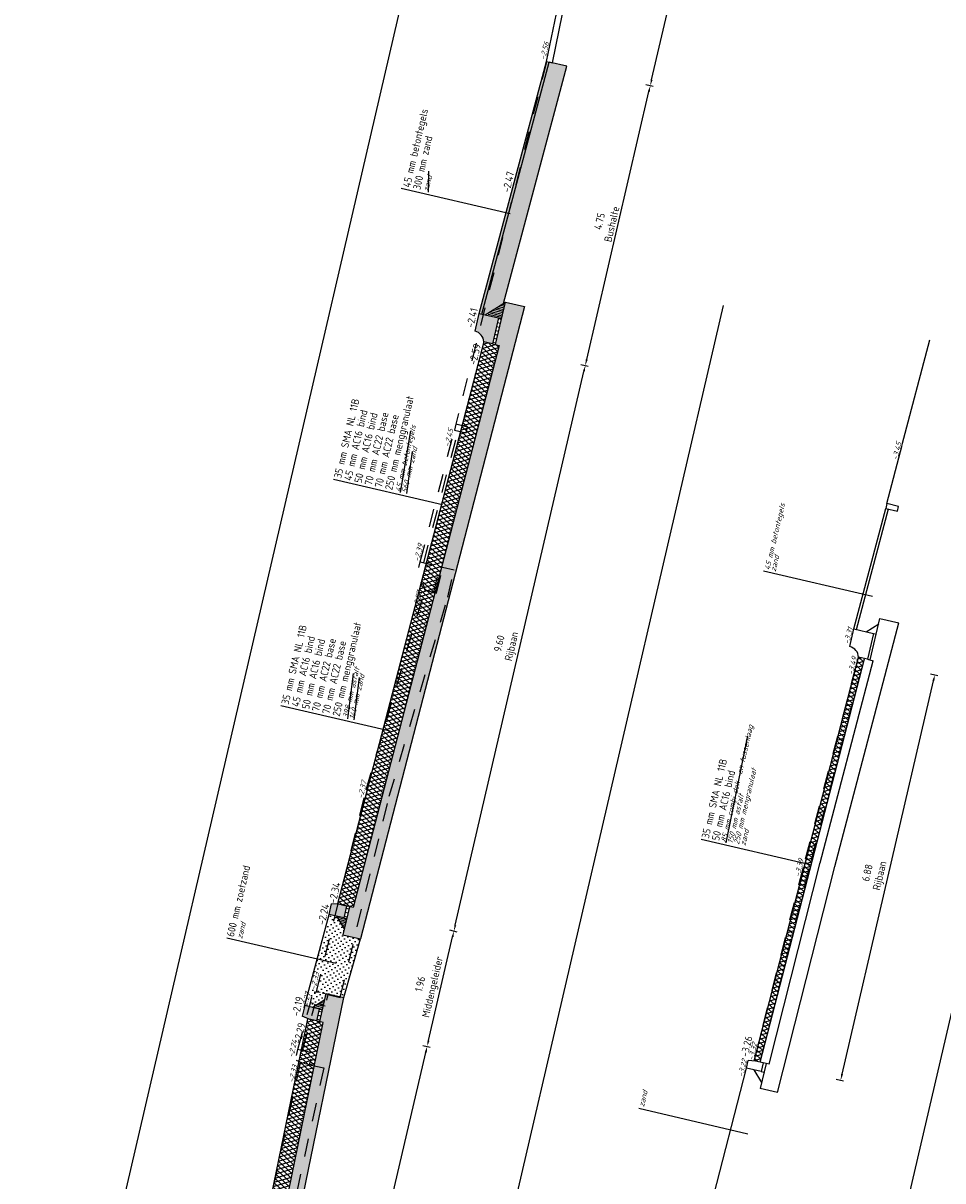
# Model space of a CAD drawing. Header units: metres. Extents: x 116958 to 118326, y 475500 to 477904.
# Tile 14 of 256: x 117753 to 117769, y 475620 to 475639. Entities that reach past the tile are written whole.
import ezdxf

# ---------------------------------------------------------------- set-up
doc = ezdxf.new("R2010")
doc.units = ezdxf.units.M
doc.header["$LTSCALE"] = 0.2
doc.linetypes.add('OPNEMEN', pattern=[3, 1.5, -1.5])
doc.layers.get('0').update_dxf_attribs({"color": 6})
for name, color, linetype in [('X-XX-DWP-ARCERING', 13, 'Continuous'), ('X-XX-DWP-ARCERING_GRIJS', 253, 'Continuous'), ('X-XX-DWP-ARCERING_RIVIERZAND', 3, 'Continuous'), ('X-XX-DWP-BEST_SITUATIE', 13, 'Continuous'), ('X-XX-DWP-MAATVOERING', 2, 'Continuous'), ('X-XX-DWP-NW_SITUATIE', 3, 'Continuous'), ('X-XX-DWP-TEKST25', 2, 'Continuous'), ('X-XX-DWP-VERW_SITUATIE', 240, 'OPNEMEN')]:
    doc.layers.add(name, color=color, linetype=linetype)
doc.styles.get("Standard").update_dxf_attribs({"font": 'isocp.shx'})
doc.dimstyles.new('dim-50', dxfattribs={"dimscale": 0.05, "dimtxt": 2.5, "dimasz": 2, "dimexe": 1, "dimexo": 1, "dimgap": 0.8, "dimtad": 1, "dimzin": 0, "dimdsep": 46, "dimtxsty": 'Standard', "dimcen": 0, "dimclrd": 1, "dimclre": 1, "dimclrt": 256, "dimazin": 0, "dimtfac": 1, "dimtmove": 1, "dimatfit": 3, "dimfxl": 1.5, "dimfxlon": 1, "dimtfill": 1, "dimtolj": 1, "dimtzin": 0, "dimlwd": -1, "dimlwe": -1, "dimarcsym": 0})
pattern_1 = [(136.921862, (117588.202796, 476725.598833), (-0.0426871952, -0.0456514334), []), (196.921862, (117588.202796, 476725.598833), (0.0181917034, -0.059793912), [])]

# ---------------------------------------------------------------- blocks, each defined once
blk = doc.blocks.new('130-150r')
for p, q in [((-150, -120), (-130, 0)), ((0, 0), (-130, 0)), ((0, -250), (0, 0)), ((-150, -250), (-150, -120)), ((-150, -250), (0, -250))]:
    blk.add_line(p, q)
blk = doc.blocks.new('180-200r')
for p, q in [((-200, 130), (-180, 250)), ((0, 250), (-180, 250)), ((0, 0), (0, 250)), ((-200, 0), (-200, 130)), ((-200, 0), (0, 0))]:
    blk.add_line(p, q)
blk = doc.blocks.new('*D169')
at = {"layer": 'Defpoints', "color": 0, "transparency": 16777216}
for p in [(117762.925, 475641.766), (117764.653, 475641.365), (117762.135, 475638.315)]:
    blk.add_point(p, dxfattribs=at)
at = {"layer": 'X-XX-DWP-MAATVOERING', "color": 1, "transparency": 16777216}
for p, q in [((117764.58, 475641.382), (117764.701, 475641.353)), ((117763.874, 475638.014), (117764.63, 475641.267)), ((117763.779, 475637.934), (117763.9, 475637.905))]:
    blk.add_line(p, q, dxfattribs=at)
for points in [[(117764.614, 475641.271), (117764.646, 475641.264), (117764.653, 475641.365)], [(117763.858, 475638.018), (117763.891, 475638.01), (117763.852, 475637.917)]]:
    blk.add_solid(points, dxfattribs=at)
at = {"layer": 'X-XX-DWP-MAATVOERING', "transparency": 16777216, "insert": (117764.036, 475639.691), "char_height": 0.125, "attachment_point": 5, "rotation": 76.9219, "bg_fill": 3, "box_fill_scale": 1.1, "bg_fill_color": 256, "bg_fill_true_color": 13158600, "bg_fill_transparency": 0}
blk.add_mtext('\\A1;3.54\\PFietspad', dxfattribs=at)
blk = doc.blocks.new('*D171')
at = {"layer": 'Defpoints', "color": 0, "transparency": 16777216}
for p in [(117758.209, 475622.483), (117760.161, 475622.03), (117756.134, 475612.493)]:
    blk.add_point(p, dxfattribs=at)
at = {"layer": 'X-XX-DWP-MAATVOERING', "color": 1, "transparency": 16777216}
for p, q in [((117760.088, 475622.047), (117760.21, 475622.018)), ((117757.876, 475612.192), (117760.138, 475621.932)), ((117757.78, 475612.111), (117757.902, 475612.083))]:
    blk.add_line(p, q, dxfattribs=at)
for points in [[(117760.122, 475621.936), (117760.155, 475621.928), (117760.161, 475622.03)], [(117757.859, 475612.195), (117757.892, 475612.188), (117757.853, 475612.094)]]:
    blk.add_solid(points, dxfattribs=at)
at = {"layer": 'X-XX-DWP-MAATVOERING', "transparency": 16777216, "insert": (117758.788, 475617.113), "char_height": 0.125, "attachment_point": 5, "rotation": 76.9219, "bg_fill": 3, "box_fill_scale": 1.1, "bg_fill_color": 256, "bg_fill_true_color": 13158600, "bg_fill_transparency": 0}
blk.add_mtext('\\A1;10.20\\PRijbaan', dxfattribs=at)
blk = doc.blocks.new('*D173')
at = {"layer": 'Defpoints', "color": 0, "transparency": 16777216}
for p in [(117758.701, 475624.381), (117760.605, 475623.939), (117758.209, 475622.483)]:
    blk.add_point(p, dxfattribs=at)
at = {"layer": 'X-XX-DWP-MAATVOERING', "color": 1, "transparency": 16777216}
for p, q in [((117760.184, 475622.127), (117760.582, 475623.841)), ((117760.532, 475623.956), (117760.653, 475623.927)), ((117760.088, 475622.047), (117760.21, 475622.018))]:
    blk.add_line(p, q, dxfattribs=at)
for points in [[(117760.566, 475623.845), (117760.598, 475623.838), (117760.605, 475623.939)], [(117760.168, 475622.131), (117760.2, 475622.123), (117760.161, 475622.03)]]:
    blk.add_solid(points, dxfattribs=at)
at = {"layer": 'X-XX-DWP-MAATVOERING', "transparency": 16777216, "insert": (117760.164, 475623.035), "char_height": 0.125, "attachment_point": 5, "rotation": 76.9219, "bg_fill": 3, "box_fill_scale": 1.1, "bg_fill_color": 256, "bg_fill_true_color": 13158600, "bg_fill_transparency": 0}
blk.add_mtext('\\A1;1.96\\PMiddengeleider', dxfattribs=at)
blk = doc.blocks.new('*D174')
at = {"layer": 'Defpoints', "color": 0, "transparency": 16777216}
for p in [(117761.097, 475633.68), (117762.777, 475633.29), (117758.701, 475624.381)]:
    blk.add_point(p, dxfattribs=at)
at = {"layer": 'X-XX-DWP-MAATVOERING', "color": 1, "transparency": 16777216}
for p, q in [((117760.627, 475624.036), (117762.754, 475633.192)), ((117762.704, 475633.307), (117762.826, 475633.278)), ((117760.532, 475623.956), (117760.653, 475623.927))]:
    blk.add_line(p, q, dxfattribs=at)
for points in [[(117762.738, 475633.196), (117762.771, 475633.189), (117762.777, 475633.29)], [(117760.611, 475624.04), (117760.643, 475624.032), (117760.605, 475623.939)]]:
    blk.add_solid(points, dxfattribs=at)
at = {"layer": 'X-XX-DWP-MAATVOERING', "transparency": 16777216, "insert": (117761.472, 475628.665), "char_height": 0.125, "attachment_point": 5, "rotation": 76.9219, "bg_fill": 3, "box_fill_scale": 1.1, "bg_fill_color": 256, "bg_fill_true_color": 13158600, "bg_fill_transparency": 0}
blk.add_mtext('\\A1;9.60\\PRijbaan', dxfattribs=at)
blk = doc.blocks.new('*D175')
at = {"layer": 'Defpoints', "color": 0, "transparency": 16777216}
for p in [(117762.135, 475638.315), (117763.852, 475637.917), (117761.097, 475633.68)]:
    blk.add_point(p, dxfattribs=at)
at = {"layer": 'X-XX-DWP-MAATVOERING', "color": 1, "transparency": 16777216}
for p, q in [((117763.779, 475637.934), (117763.9, 475637.905)), ((117762.8, 475633.387), (117763.829, 475637.819)), ((117762.704, 475633.307), (117762.826, 475633.278))]:
    blk.add_line(p, q, dxfattribs=at)
for points in [[(117763.813, 475637.823), (117763.845, 475637.815), (117763.852, 475637.917)], [(117762.783, 475633.391), (117762.816, 475633.383), (117762.777, 475633.29)]]:
    blk.add_solid(points, dxfattribs=at)
at = {"layer": 'X-XX-DWP-MAATVOERING', "transparency": 16777216, "insert": (117763.113, 475635.65), "char_height": 0.125, "attachment_point": 5, "rotation": 76.9219, "bg_fill": 3, "box_fill_scale": 1.1, "bg_fill_color": 256, "bg_fill_true_color": 13158600, "bg_fill_transparency": 0}
blk.add_mtext('\\A1;4.75\\PBushalte', dxfattribs=at)
blk = doc.blocks.new('80x200')
for p, q in [((0, 0), (-80, 0)), ((-80, 0), (-80, -200)), ((0, -200), (0, 0)), ((-80, -200), (0, -200))]:
    blk.add_line(p, q)
blk = doc.blocks.new('*D238')
at = {"layer": 'Defpoints', "color": 0, "transparency": 16777216}
for p in [(117767.295, 475628.465), (117768.556, 475628.172), (117765.535, 475621.814)]:
    blk.add_point(p, dxfattribs=at)
at = {"layer": 'X-XX-DWP-MAATVOERING', "color": 1, "transparency": 16777216}
for p, q in [((117768.483, 475628.189), (117768.605, 475628.161)), ((117767.022, 475621.571), (117768.533, 475628.075)), ((117766.927, 475621.49), (117767.048, 475621.462))]:
    blk.add_line(p, q, dxfattribs=at)
for points in [[(117768.517, 475628.079), (117768.55, 475628.071), (117768.556, 475628.172)], [(117767.006, 475621.574), (117767.039, 475621.567), (117767, 475621.473)]]:
    blk.add_solid(points, dxfattribs=at)
at = {"layer": 'X-XX-DWP-MAATVOERING', "transparency": 16777216, "insert": (117767.559, 475624.874), "char_height": 0.125, "attachment_point": 5, "rotation": 76.9219, "bg_fill": 3, "box_fill_scale": 1.1, "bg_fill_color": 256, "bg_fill_true_color": 13158600, "bg_fill_transparency": 0}
blk.add_mtext('\\A1;6.88\\PRijbaan', dxfattribs=at)

msp = doc.modelspace()

# ---------------------------------------------------------------- linework, layer by layer
at = {"layer": 'X-XX-DWP-BEST_SITUATIE'}
for p, q in [((117768.019, 475631.982), (117768.474, 475633.715)), ((117767.763, 475631.005), (117768.017, 475631.972)), ((117767.22, 475628.934), (117767.745, 475630.927)), ((117767.263, 475628.923), (117767.789, 475630.917)), ((117767.419, 475628.888), (117767.629, 475629.019)), ((117767.65, 475629.107), (117767.962, 475629.034)), ((117767.541, 475628.86), (117767.59, 475628.848)), ((117764.778, 475619.084), (117765.44, 475621.671)), ((117765.815, 475621.738), (117765.571, 475621.795)), ((117765.954, 475621.269), (117765.67, 475621.335))]:
    msp.add_line(p, q, dxfattribs=at)
at = {"layer": 'X-XX-DWP-BEST_SITUATIE', "flags": 128}
msp.add_lwpolyline([(117767.441, 475628.431), (117767.295, 475628.465, 0.336641), (117767.152, 475628.642), (117767.22, 475628.934), (117767.541, 475628.86)], format="xyb", close=True, dxfattribs=at)
at = {"layer": 'X-XX-DWP-NW_SITUATIE'}
msp.add_line((117765.571, 475621.795), (117767.295, 475628.465), dxfattribs=at)
at = {"layer": 'X-XX-DWP-NW_SITUATIE', "flags": 128}
msp.add_lwpolyline([(117761.343, 475634.075), (117761.243, 475633.646), (117761.097, 475633.68), (117761.097, 475633.68, 0.336641), (117760.954, 475633.857), (117761.021, 475634.149)], format="xyb", close=True, dxfattribs=at)
at = {"layer": 'X-XX-DWP-TEKST25', "color": 1}
for p, q in [((117760.182, 475636.153), (117760.189, 475636.502)), ((117767.528, 475629.47), (117765.724, 475629.889)), ((117765.463, 475620.583), (117763.66, 475621.003))]:
    msp.add_line(p, q, dxfattribs=at)
at = {"layer": 'X-XX-DWP-VERW_SITUATIE'}
for p, q in [((117766.418, 475625.131), (117767.295, 475628.465)), ((117765.571, 475621.795), (117766.418, 475625.131))]:
    msp.add_line(p, q, dxfattribs=at)

# ---------------------------------------------------------------- block references
at = {"layer": 'X-XX-DWP-BEST_SITUATIE', "zscale": 0.001}
for name, p, xscale, yscale, rotation in [('80x200', (117767.763, 475631.005), 0.001, 0.001, 76.92186179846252), ('130-150r', (117765.44, 475621.671), -0.001, 0.0009999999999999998, 76.92186179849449)]:
    msp.add_blockref(name, p, dxfattribs=dict(at, xscale=xscale, yscale=yscale, rotation=rotation))
at = {"layer": 'X-XX-DWP-NW_SITUATIE'}
for p, xscale, yscale, zscale, rotation in [((117758.782, 475624.157), -0.0009999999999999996, 0.0009999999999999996, 0.0009999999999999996, 76.92186178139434), ((117758.381, 475622.649), 0.0009999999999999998, 0.0009999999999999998, 0.0009999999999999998, 76.9218617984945)]:
    msp.add_blockref('180-200r', p, dxfattribs=dict(at, xscale=xscale, yscale=yscale, zscale=zscale, rotation=rotation))
at = {"layer": 'X-XX-DWP-VERW_SITUATIE', "yscale": 0.0009999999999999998}
for p, xscale, zscale, rotation in [((117758.475, 475622.696), -0.0009999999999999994, 0.0009999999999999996, 76.92186179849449), ((117758.263, 475621.923), 0.0009999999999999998, 0.0009999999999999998, 76.9218617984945)]:
    msp.add_blockref('180-200r', p, dxfattribs=dict(at, xscale=xscale, zscale=zscale, rotation=rotation))

# ---------------------------------------------------------------- texts
at = {"layer": 'X-XX-DWP-BEST_SITUATIE', "oblique": 20}
for s, p in [('-3.45', (117767.939, 475631.713)), ('-3.31', (117767.139, 475628.673)), ('-3.22', (117765.386, 475621.519))]:
    msp.add_text(s, height=0.09, rotation=76.9219, dxfattribs=at).set_placement(p)
at = {"layer": 'X-XX-DWP-TEKST25'}
for s, rotation, p in [('45 mm betontegels', 76.9156, (117759.878, 475636.224)), ('300 mm zand', 76.9156, (117760.046, 475636.185)), ('-2.47', 76.9219, (117761.525, 475636.139)), ('-2.41', 76.9219, (117760.927, 475633.903)), ('-2.59', 76.9219, (117760.973, 475633.29)), ('35 mm SMA NL 11B', 76.9156, (117757.87, 475627.675)), ('45 mm AC16 bind', 76.9156, (117758.038, 475627.636)), ('50 mm AC16 bind', 76.9156, (117758.207, 475627.596)), ('35 mm SMA NL 11B', 76.9156, (117764.819, 475625.462)), ('50 mm AC16 bind', 76.9156, (117764.988, 475625.423)), ('600 mm zoetzand', 76.9156, (117756.964, 475623.834)), ('-2.34', 76.9219, (117758.652, 475624.387)), ('-2.24', 76.9219, (117758.468, 475624.032)), ('-2.19', 76.9219, (117758.042, 475622.521)), ('-2.29', 76.9219, (117758.072, 475622.067)), ('-3.26', 76.9219, (117765.465, 475621.849))]:
    msp.add_text(s, height=0.125, rotation=rotation, dxfattribs=at).set_placement(p)
at = {"layer": 'X-XX-DWP-TEKST25', "color": 1, "oblique": 20}
for s, p in [('zand', (117760.182, 475636.153)), ('45 mm betontegels', (117765.824, 475629.897)), ('zand', (117765.924, 475629.873)), ('150 mm asfalt', (117765.211, 475625.378)), ('zand', (117757.1, 475623.803)), ('zand', (117763.746, 475621.024))]:
    msp.add_text(s, height=0.09, rotation=76.9156, dxfattribs=at).set_placement(p)
at = {"layer": 'X-XX-DWP-VERW_SITUATIE', "oblique": 20}
for s, p in [('-2.56', (117762.112, 475638.333)), ('-2.45', (117760.529, 475631.936)), ('-2.39', (117760.028, 475630.037)), ('-2.57', (117760.012, 475629.257)), ('-3.49', (117767.202, 475628.163)), ('-2.37', (117759.097, 475626.121)), ('-3.39', (117766.323, 475624.826)), ('-2.33', (117758.314, 475622.957)), ('-2.27', (117758.165, 475622.627)), ('-2.24', (117757.948, 475621.84)), ('-3.32', (117765.556, 475621.791)), ('-2.33', (117757.951, 475621.422))]:
    msp.add_text(s, height=0.09, rotation=76.9219, dxfattribs=at).set_placement(p)

# ---------------------------------------------------------------- next in the draw order: dimensions: what is measured, and where the dimension line sits
at = {"layer": 'X-XX-DWP-MAATVOERING'}
for base, p1, p2, text, picture, middle in [((117764.653, 475641.365), (117762.135, 475638.315), (117762.925, 475641.766), '<>\\PFietspad', '*D169', (117764.036, 475639.691)), ((117768.556, 475628.172), (117765.535, 475621.814), (117767.295, 475628.465), '<>\\PRijbaan', '*D238', (117767.559, 475624.874)), ((117760.161, 475622.03), (117756.134, 475612.493), (117758.209, 475622.483), '<>\\PRijbaan', '*D171', (117758.788, 475617.113))]:
    dim = msp.add_linear_dim(base=base, p1=p1, p2=p2, angle=76.9219, text=text, dimstyle='dim-50', dxfattribs=at)
    dim.commit()
    dim.dimension.update_dxf_attribs({"geometry": picture, "text_midpoint": middle})

# ---------------------------------------------------------------- next in the draw order: hatches: boundary and pattern name
at = {"layer": 'X-XX-DWP-ARCERING_GRIJS'}
h = msp.add_hatch(dxfattribs=at)
h.set_pattern_fill('ASFALT', color=256, scale=0.05, angle=-0.3314)
h.set_pattern_definition([(136.590412, (117591.06456, 476727.43505), (-0.042950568, -0.04540373), []), (196.590412, (117591.06456, 476727.43505), (0.0178454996, -0.059898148), [])])
h.paths.add_polyline_path([(117767.295, 475628.465), (117765.571, 475621.795), (117765.669, 475621.772), (117767.392, 475628.44)])

# ---------------------------------------------------------------- next in the draw order: linework, layer by layer
at = {"layer": 'Defpoints'}
msp.add_line((117764.442, 475603.684), (117775.621, 475651.803), dxfattribs=at)
at = {"layer": 'X-XX-DWP-BEST_SITUATIE'}
for p, q in [((117766.902, 475625.004), (117767.962, 475629.034)), ((117767.49, 475628.42), (117767.65, 475629.107)), ((117766.66, 475625.068), (117767.539, 475628.408)), ((117767.441, 475628.431), (117767.539, 475628.408)), ((117765.815, 475621.738), (117766.661, 475625.07)), ((117765.954, 475621.269), (117766.903, 475625.008)), ((117765.766, 475621.75), (117765.67, 475621.335)), ((117765.562, 475621.643), (117765.693, 475621.433)), ((117765.684, 475621.615), (117765.732, 475621.604))]:
    msp.add_line(p, q, dxfattribs=at)
at = {"layer": 'X-XX-DWP-NW_SITUATIE'}
msp.add_line((117765.669, 475621.772), (117767.392, 475628.44), dxfattribs=at)
at = {"layer": 'X-XX-DWP-TEKST25', "color": 1}
for p, q in [((117765.104, 475625.396), (117765.462, 475627.164)), ((117766.497, 475625.031), (117764.693, 475625.451))]:
    msp.add_line(p, q, dxfattribs=at)
at = {"layer": 'X-XX-DWP-VERW_SITUATIE'}
for p, q in [((117766.515, 475625.106), (117767.392, 475628.44)), ((117765.669, 475621.772), (117766.515, 475625.107)), ((117758.062, 475621.765), (117757.286, 475618.203)), ((117758.451, 475621.677), (117757.676, 475618.122)), ((117758.218, 475621.728), (117758.451, 475621.677))]:
    msp.add_line(p, q, dxfattribs=at)

# ---------------------------------------------------------------- next in the draw order: texts
at = {"layer": 'X-XX-DWP-TEKST25', "color": 1, "oblique": 20}
for s, p in [('85 mm combi dek- en tussenlaag ', (117765.104, 475625.396)), ('250 mm mengranulaat', (117765.317, 475625.361)), ('zand', (117765.423, 475625.343))]:
    msp.add_text(s, height=0.09, rotation=76.9156, dxfattribs=at).set_placement(p)

# ---------------------------------------------------------------- next in the draw order: dimensions: what is measured, and where the dimension line sits
at = {"layer": 'X-XX-DWP-MAATVOERING'}
dim = msp.add_linear_dim(base=(117760.605, 475623.939), p1=(117758.209, 475622.483), p2=(117758.701, 475624.381), angle=76.9219, text='<>\\PMiddengeleider', dimstyle='dim-50', dxfattribs=at)
dim.commit()
dim.dimension.update_dxf_attribs({"geometry": '*D173', "text_midpoint": (117760.164, 475623.035)})

# ---------------------------------------------------------------- next in the draw order: hatches: boundary and pattern name
at = {"layer": 'X-XX-DWP-ARCERING'}
h = msp.add_hatch(dxfattribs=at)
h.set_pattern_fill('SCHR-BETON', color=256, scale=0.05, angle=118.67)
h.set_pattern_definition([(245.592, (117757.68648, 475617.51012), (-0.169856, -0.031763), [0.018, -0.198]), (190.592, (117757.68648, 475617.51012), (0.080597, -0.164932), [0.0144, -0.1584]), (296.043, (117757.67232, 475617.50747), (-0.08926, -0.1966946), [0.0152977, -0.1682744]), (241.776, (117757.69938, 475617.46388), (-0.257389, -0.030583), [0.027, -0.297]), (292.2275, (117757.67793, 475617.46133), (-0.153226, -0.285478), [0.022946, -0.252411]), (186.776, (117757.69938, 475617.46388), (-0.153226, -0.285478), [0.0216, -0.2376]), (216.592, (117757.67304, 475617.46899), (-0.1639584, 0.0545673), [0.018, -0.198]), (161.592, (117757.67304, 475617.46899), (-0.009469, -0.1833274), [0.0144, -0.1584]), (267.0433, (117757.65937, 475617.47354), (-0.173427, -0.12876), [0.0152977, -0.1682744]), (233.0919, (117757.686476, 475617.510116), (0.0186633, -0.0777389), [0, -0.15648, 0, -0.1608, 0, -0.159]), (203.0919, (117757.686476, 475617.51012), (-0.0353706, -0.1081455), [0, -0.09168, 0, -0.15288, 0, -0.0606]), (163.0919, (117757.738026, 475617.5245), (-0.1248715, -0.0292176), [0, -0.06, 0, -0.1872, 0, -0.2484]), (153.0919, (117757.76114, 475617.53095), (-0.1283565, -0.0607612), [0, -0.078, 0, -0.12432, 0, -0.1764])])
h.paths.add_polyline_path([(117758.492, 475622.906), (117758.384, 475622.442), (117758.443, 475622.429), (117756.368, 475612.337), (117756.611, 475612.28), (117758.782, 475622.838)])
h = msp.add_hatch(color=253, dxfattribs=at)
h.dxf.hatch_style = 1
h.paths.add_polyline_path([(117758.138, 475622.705), (117758.13, 475622.673), (117758.096, 475622.53), (117758.209, 475622.483), (117758.335, 475622.454), (117758.381, 475622.649)])
h = msp.add_hatch(dxfattribs=at)
h.set_pattern_fill('STELSPECIE', color=256, scale=0.02, angle=76.9219)
h.set_pattern_definition([(166.92186, (117726.19109, 475667.91664), (-0.006033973, -0.025974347), [])])
h.paths.add_polyline_path([(117758.259, 475622.677), (117758.469, 475622.808), (117758.429, 475622.637), (117758.361, 475622.653)])
h = msp.add_hatch(dxfattribs=at)
h.set_pattern_fill('STELSPECIE', color=256, scale=0.05, angle=118.6717)
h.set_pattern_definition([(166.921862, (117492.28263, 475101.246807), (-0.0150849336, -0.0649358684), [])])
h.paths.add_polyline_path([(117758.381, 475622.649), (117758.335, 475622.454), (117758.384, 475622.442), (117758.429, 475622.637)])
at = {"layer": 'X-XX-DWP-ARCERING_GRIJS'}
h = msp.add_hatch(dxfattribs=at)
h.set_pattern_fill('ASFALT', color=256, scale=0.05)
h.set_pattern_definition(pattern_1)
h.paths.add_polyline_path([(117758.443, 475622.429), (117758.189, 475622.488), (117756.134, 475612.493), (117756.388, 475612.435)])

# ---------------------------------------------------------------- next in the draw order: linework, layer by layer
at = {"layer": 'X-XX-DWP-NW_SITUATIE'}
for p, q in [((117758.13, 475622.673), (117758.539, 475624.213)), ((117758.782, 475622.838), (117759.059, 475623.81)), ((117756.611, 475612.28), (117758.782, 475622.838)), ((117758.384, 475622.442), (117758.492, 475622.906)), ((117758.492, 475622.906), (117758.782, 475622.838)), ((117758.259, 475622.677), (117758.469, 475622.808)), ((117758.381, 475622.649), (117758.429, 475622.637)), ((117756.134, 475612.493), (117758.189, 475622.488)), ((117756.368, 475612.337), (117758.443, 475622.429)), ((117758.443, 475622.429), (117758.189, 475622.488))]:
    msp.add_line(p, q, dxfattribs=at)
at = {"layer": 'X-XX-DWP-TEKST25', "color": 1}
msp.add_line((117758.654, 475623.4), (117756.851, 475623.819), dxfattribs=at)
at = {"layer": 'X-XX-DWP-VERW_SITUATIE'}
for p, q in [((117758.393, 475622.92), (117758.334, 475622.935)), ((117758.52, 475622.891), (117758.721, 475622.842)), ((117758.02, 475621.979), (117758.231, 475622.753)), ((117758.098, 475621.961), (117758.309, 475622.735))]:
    msp.add_line(p, q, dxfattribs=at)

# ---------------------------------------------------------------- next in the draw order: dimensions: what is measured, and where the dimension line sits
at = {"layer": 'X-XX-DWP-MAATVOERING'}
dim = msp.add_linear_dim(base=(117762.777, 475633.29), p1=(117758.701, 475624.381), p2=(117761.097, 475633.68), angle=76.9219, text='<>\\PRijbaan', dimstyle='dim-50', dxfattribs=at)
dim.commit()
dim.dimension.update_dxf_attribs({"geometry": '*D174', "text_midpoint": (117761.472, 475628.665)})

# ---------------------------------------------------------------- next in the draw order: hatches: boundary and pattern name
at = {"layer": 'X-XX-DWP-ARCERING'}
h = msp.add_hatch(color=253, dxfattribs=at)
h.dxf.hatch_style = 1
h.paths.add_polyline_path([(117758.701, 475624.381), (117758.579, 475624.389), (117758.539, 475624.213), (117758.782, 475624.157), (117758.828, 475624.352)])
h = msp.add_hatch(dxfattribs=at)
h.set_pattern_fill('STELSPECIE', color=256, scale=0.05, angle=118.6717)
h.set_pattern_definition([(166.921862, (117492.6843, 475102.755036), (-0.0150849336, -0.0649358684), [])])
h.paths.add_polyline_path([(117758.782, 475624.157), (117758.828, 475624.352), (117758.876, 475624.34), (117758.831, 475624.146)])
h = msp.add_hatch(dxfattribs=at)
h.set_pattern_fill('STELSPECIE', color=256, scale=0.02, angle=76.9219)
h.set_pattern_definition([(166.92186, (117726.592763, 475669.424868), (-0.006033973, -0.025974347), [])])
h.paths.add_polyline_path([(117758.661, 475624.185), (117758.791, 475623.975), (117758.831, 475624.146), (117758.763, 475624.161)])
at = {"layer": 'X-XX-DWP-ARCERING_RIVIERZAND'}
h = msp.add_hatch(dxfattribs=at)
h.set_pattern_fill('AGW-GROND_ZAND_DRAINZAND-SO', color=256, scale=0.05, pattern_type=2)
h.set_pattern_definition([(121.578701, (117457.6174, 476424.804756), (-0.0540970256, -0.0332529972), [0, -0.0635])])
h.paths.add_polyline_path([(117758.769, 475623.877), (117758.791, 475623.975), (117758.661, 475624.185), (117758.539, 475624.213), (117758.139, 475622.707), (117758.259, 475622.677), (117758.469, 475622.808), (117758.492, 475622.906), (117758.782, 475622.838), (117759.059, 475623.81)])

# ---------------------------------------------------------------- next in the draw order: linework, layer by layer
at = {"layer": 'X-XX-DWP-NW_SITUATIE'}
for p, q in [((117758.935, 475624.327), (117758.681, 475624.386)), ((117758.661, 475624.185), (117758.791, 475623.975)), ((117758.876, 475624.34), (117758.769, 475623.877)), ((117758.782, 475624.157), (117758.831, 475624.146)), ((117758.769, 475623.877), (117759.059, 475623.81))]:
    msp.add_line(p, q, dxfattribs=at)
at = {"layer": 'X-XX-DWP-TEKST25', "color": 1}
for p, q in [((117759.719, 475631.188), (117759.889, 475632.209)), ((117759.825, 475631.17), (117759.917, 475631.869)), ((117760.416, 475630.985), (117758.613, 475631.404)), ((117758.85, 475627.447), (117758.945, 475628.198)), ((117758.956, 475627.43), (117759.04, 475628.131)), ((117759.547, 475627.244), (117757.744, 475627.663))]:
    msp.add_line(p, q, dxfattribs=at)
at = {"layer": 'X-XX-DWP-VERW_SITUATIE'}
for p, q in [((117760.047, 475630.041), (117760.613, 475632.219)), ((117760.105, 475630.028), (117760.671, 475632.206)), ((117760.635, 475632.317), (117760.613, 475632.219)), ((117760.613, 475632.219), (117760.808, 475632.174)), ((117760.83, 475632.271), (117760.635, 475632.317)), ((117760.808, 475632.174), (117760.83, 475632.271)), ((117760.317, 475629.527), (117760.417, 475629.955)), ((117760.368, 475629.967), (117760.417, 475629.955)), ((117760.417, 475629.955), (117760.609, 475629.911)), ((117760.504, 475629.46), (117760.609, 475629.911)), ((117759.15, 475626.271), (117760.122, 475629.572)), ((117760.268, 475629.538), (117760.317, 475629.527)), ((117759.535, 475626.167), (117760.504, 475629.46)), ((117758.334, 475622.935), (117759.15, 475626.271)), ((117758.721, 475622.842), (117759.535, 475626.167))]:
    msp.add_line(p, q, dxfattribs=at)
at = {"layer": 'X-XX-DWP-VERW_SITUATIE', "flags": 128}
msp.add_lwpolyline([(117760.268, 475629.538), (117760.122, 475629.572, 0.336641), (117759.979, 475629.749), (117760.047, 475630.041), (117760.368, 475629.967)], format="xyb", close=True, dxfattribs=at)

# ---------------------------------------------------------------- next in the draw order: texts
at = {"layer": 'X-XX-DWP-TEKST25'}
for s, p in [('250 mm menggranulaat', (117759.583, 475631.22)), ('35 mm SMA NL 11B', (117758.739, 475631.416)), ('45 mm AC16 bind', (117758.907, 475631.377)), ('50 mm AC16 bind', (117759.076, 475631.337)), ('70 mm AC22 base', (117759.245, 475631.298)), ('70 mm AC22 base', (117759.414, 475631.259)), ('250 mm menggranulaat', (117758.714, 475627.479)), ('70 mm AC22 base', (117758.376, 475627.557)), ('70 mm AC22 base', (117758.545, 475627.518))]:
    msp.add_text(s, height=0.125, rotation=76.9156, dxfattribs=at).set_placement(p)
at = {"layer": 'X-XX-DWP-TEKST25', "color": 1, "oblique": 20}
for s, p in [('45 mm betontegels', (117759.719, 475631.188)), ('560 mm zand', (117759.825, 475631.17)), ('398 mm asfalt', (117758.85, 475627.447)), ('140 mm zand', (117758.956, 475627.43))]:
    msp.add_text(s, height=0.09, rotation=76.9156, dxfattribs=at).set_placement(p)

# ---------------------------------------------------------------- next in the draw order: dimensions: what is measured, and where the dimension line sits
at = {"layer": 'X-XX-DWP-MAATVOERING'}
dim = msp.add_linear_dim(base=(117763.852, 475637.917), p1=(117761.097, 475633.68), p2=(117762.135, 475638.315), angle=76.9219, text='<>\\PBushalte', dimstyle='dim-50', dxfattribs=at)
dim.commit()
dim.dimension.update_dxf_attribs({"geometry": '*D175', "text_midpoint": (117763.113, 475635.65)})

# ---------------------------------------------------------------- next in the draw order: hatches: boundary and pattern name
at = {"layer": 'X-XX-DWP-ARCERING'}
h = msp.add_hatch(color=253, dxfattribs=at)
h.dxf.hatch_style = 1
h.paths.add_polyline_path([(117761.021, 475634.149), (117761.065, 475634.139), (117762.177, 475638.306), (117762.135, 475638.315)])
h = msp.add_hatch(dxfattribs=at)
h.set_pattern_fill('ZAND', color=256, scale=0.05, angle=76.92)
h.set_pattern_definition([(153.841862, (117588.202796, 476725.59883), (-0.1429776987, -0.0189044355), [0, -0.04, 0, -0.045, 0, -0.035]), (153.841862, (117588.15525, 476725.59277), (-0.071171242, -0.0541724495), [0, -0.034, 0, -0.05, 0, -0.044]), (153.841862, (117588.107536, 476725.58635), (-0.1070744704, -0.0365384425), [0, -0.038, 0, -0.044, 0, -0.06])])
h.paths.add_polyline_path([(117761.118, 475634.127), (117761.423, 475634.316), (117762.47, 475638.238), (117762.177, 475638.306), (117761.065, 475634.139)])
h = msp.add_hatch(dxfattribs=at)
h.set_pattern_fill('SCHR-BETON', color=256, scale=0.05, angle=118.67)
h.set_pattern_definition([(245.592, (117760.40695, 475628.997), (-0.169856, -0.031763), [0.018, -0.198]), (190.592, (117760.40695, 475628.997), (0.080597, -0.1649323), [0.0144, -0.1584]), (296.043, (117760.3928, 475628.99436), (-0.08926, -0.1966946), [0.0152977, -0.1682744]), (241.776, (117760.41985, 475628.95077), (-0.257389, -0.030583), [0.027, -0.297]), (292.2275, (117760.3984, 475628.94822), (-0.153226, -0.285478), [0.022946, -0.252411]), (186.776, (117760.41985, 475628.95077), (-0.153226, -0.285478), [0.0216, -0.2376]), (216.592, (117760.3935, 475628.95588), (-0.1639584, 0.0545673), [0.018, -0.198]), (161.592, (117760.3935, 475628.95588), (-0.009469, -0.1833274), [0.0144, -0.1584]), (267.0433, (117760.37984, 475628.96042), (-0.173427, -0.12876), [0.0152977, -0.1682744]), (233.0919, (117760.40695, 475628.997003), (0.0186633, -0.0777389), [0, -0.15648, 0, -0.1608, 0, -0.159]), (203.0919, (117760.40695, 475628.997), (-0.0353706, -0.1081455), [0, -0.09168, 0, -0.15288, 0, -0.0606]), (163.0919, (117760.4585, 475629.01139), (-0.1248715, -0.0292176), [0, -0.06, 0, -0.1872, 0, -0.2484]), (153.0919, (117760.48161, 475629.01784), (-0.1283565, -0.0607612), [0, -0.078, 0, -0.12432, 0, -0.1764])])
h.paths.add_polyline_path([(117758.935, 475624.327), (117758.876, 475624.34), (117758.769, 475623.877), (117759.059, 475623.81), (117761.771, 475634.262), (117761.455, 475634.336), (117761.292, 475633.635), (117761.351, 475633.621)])
h = msp.add_hatch(dxfattribs=at)
h.set_pattern_fill('STELSPECIE', color=256, scale=0.02)
h.set_pattern_definition([(166.8345464, (117565.046832, 476696.355908), (-0.0060735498, -0.0259651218), [])])
h.paths.add_polyline_path([(117761.174, 475634.161), (117761.162, 475634.117), (117761.343, 475634.075), (117761.392, 475634.063), (117761.455, 475634.336)])
h = msp.add_hatch(color=253, dxfattribs=at)
h.dxf.hatch_style = 1
h.paths.add_polyline_path([(117761.021, 475634.149), (117760.954, 475633.857, -0.336641), (117761.097, 475633.68), (117761.243, 475633.646), (117761.343, 475634.075)])
h = msp.add_hatch(dxfattribs=at)
h.set_pattern_fill('STELSPECIE', color=256, scale=0.05, angle=118.6717)
h.set_pattern_definition([(166.921862, (117495.14536, 475112.24428), (-0.0150849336, -0.0649358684), [])])
h.paths.add_polyline_path([(117761.243, 475633.646), (117761.343, 475634.075), (117761.392, 475634.063), (117761.292, 475633.635)])
at = {"layer": 'X-XX-DWP-ARCERING_GRIJS'}
h = msp.add_hatch(dxfattribs=at)
h.set_pattern_fill('ASFALT', color=256, scale=0.05)
h.set_pattern_definition(pattern_1)
h.paths.add_polyline_path([(117758.681, 475624.386), (117758.935, 475624.327), (117761.351, 475633.621), (117761.243, 475633.646), (117761.097, 475633.68)])

# ---------------------------------------------------------------- next in the draw order: linework, layer by layer
at = {"layer": 'Defpoints'}
for p, q in [((117752.134, 475606.543), (117761.484, 475646.79)), ((117758.288, 475605.114), (117765.064, 475634.282))]:
    msp.add_line(p, q, dxfattribs=at)
at = {"layer": 'X-XX-DWP-BEST_SITUATIE'}
for p, q in [((117762.135, 475638.315), (117762.49, 475640.035)), ((117762.233, 475638.293), (117762.587, 475640.013)), ((117762.135, 475638.315), (117762.233, 475638.293))]:
    msp.add_line(p, q, dxfattribs=at)
at = {"layer": 'X-XX-DWP-NW_SITUATIE'}
for p, q in [((117761.021, 475634.149), (117762.135, 475638.315)), ((117761.065, 475634.139), (117762.177, 475638.306)), ((117761.423, 475634.316), (117762.47, 475638.238)), ((117762.47, 475638.238), (117762.177, 475638.306)), ((117761.292, 475633.635), (117761.455, 475634.336)), ((117761.455, 475634.336), (117761.771, 475634.262)), ((117761.771, 475634.262), (117759.059, 475623.81)), ((117761.343, 475634.075), (117761.392, 475634.063)), ((117761.097, 475633.68), (117758.681, 475624.386)), ((117761.351, 475633.621), (117758.935, 475624.327)), ((117761.243, 475633.646), (117761.351, 475633.621))]:
    msp.add_line(p, q, dxfattribs=at)
at = {"layer": 'X-XX-DWP-NW_SITUATIE', "flags": 128}
msp.add_lwpolyline([(117761.118, 475634.127), (117761.455, 475634.336)], dxfattribs=at)
at = {"layer": 'X-XX-DWP-TEKST25', "color": 1}
msp.add_line((117761.534, 475635.798), (117759.731, 475636.217), dxfattribs=at)
at = {"layer": 'X-XX-DWP-VERW_SITUATIE'}
msp.add_line((117762.135, 475638.315), (117760.635, 475632.317), dxfattribs=at)

doc.saveas('drawing.dxf')
